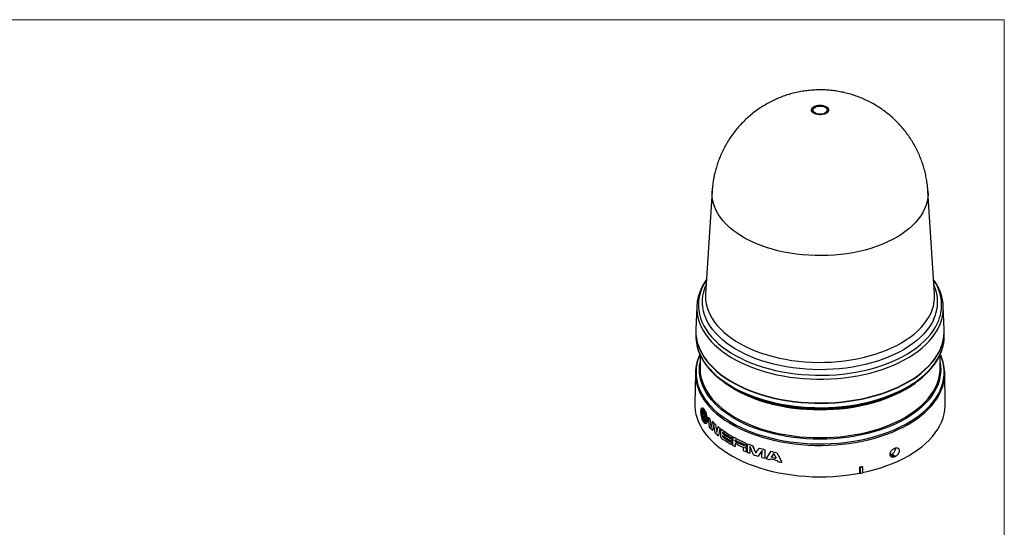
# Model space of a CAD drawing. Header units: millimetres. Extents: x 0 to 864, y 0 to 559.
# Tile 3 of 3: x 392 to 864, y 316 to 559. Entities that reach past the tile are written whole.
import ezdxf

# ---------------------------------------------------------------- set-up
doc = ezdxf.new("R2010")
doc.units = ezdxf.units.MM
doc.header["$LTSCALE"] = 2
doc.linetypes.add('SLD-Solid', pattern=[0])
doc.layers.add('SLD-DEFPOINTS', color=7, linetype='Continuous')

# ---------------------------------------------------------------- blocks, each defined once
blk = doc.blocks.new('Block2')
at = {"color": 7, "linetype": 'SLD-Solid', "lineweight": 18}
for p, q in [((0, 558.8), (863.6, 558.8)), ((863.6, 558.8), (863.6, 0))]:
    blk.add_line(p, q, dxfattribs=at)

msp = doc.modelspace()

# ---------------------------------------------------------------- linework, layer by layer
at = {"color": 7, "linetype": 'SLD-Solid', "lineweight": 18}
for p in [(0, 558.8), (863.6, 0)]:
    msp.add_line(p, (863.6, 558.8), dxfattribs=at)
for p, q in [((723.65, 476.7), (720.49, 427.47)), ((830.19, 427.47), (827.03, 476.7)), ((830.19, 427.47), (830.19, 427.52)), ((716.33, 421.46), (715.86, 410.37)), ((716.33, 421.46), (716.33, 421.3)), ((834.35, 421.46), (834.34, 421.71)), ((834.82, 410.37), (834.35, 421.46)), ((715.84, 409.36), (715.84, 407.25)), ((834.84, 407.25), (834.84, 409.36)), ((717.84, 398.31), (717.84, 391.74)), ((832.84, 391.74), (832.84, 398.3)), ((715.64, 389.66), (715.34, 374.81)), ((835.34, 374.81), (835.04, 389.66)), ((733.47, 382.51), (734.47, 381.93)), ((816.21, 381.93), (817.21, 382.51)), ((719.08, 369.64), (719.05, 367.91)), ((719.09, 369.65), (719.08, 369.64)), ((719.12, 371.98), (719.09, 370.25)), ((719.39, 368.66), (719.35, 366.43)), ((719.39, 368.65), (719.36, 366.44)), ((719.45, 372.49), (719.41, 370.26)), ((719.41, 370.26), (719.42, 370.27)), ((719.45, 372.49), (719.42, 370.27)), ((719.45, 372.49), (719.45, 372.49)), ((719.49, 366.19), (719.52, 368.5)), ((719.53, 369.34), (719.53, 369.18)), ((719.54, 370.02), (719.58, 372.33)), ((719.59, 372.33), (719.58, 372.33)), ((719.85, 368.02), (719.82, 365.71)), ((719.86, 368.01), (719.82, 365.71)), ((719.86, 368.7), (719.86, 368.85)), ((719.87, 368.71), (719.86, 368.7)), ((719.91, 371.85), (719.87, 369.53)), ((719.87, 369.53), (719.88, 369.54)), ((719.87, 368.86), (719.87, 368.71)), ((719.92, 371.85), (719.88, 369.54)), ((719.92, 371.85), (719.91, 371.85)), ((720.01, 369.39), (720.05, 371.61)), ((720.06, 371.61), (720.05, 371.61)), ((720.35, 368.42), (720.38, 370.15)), ((720.36, 368.42), (720.35, 368.42)), ((720.38, 370.15), (720.36, 368.42)), ((721.77, 368.39), (721.76, 368.38)), ((719.36, 366.44), (719.35, 366.43)), ((719.82, 365.71), (719.82, 365.71)), ((719.96, 365.56), (719.99, 367.78)), ((720.32, 366.08), (720.34, 367.81)), ((720.35, 367.81), (720.32, 366.08)), ((720.32, 366.08), (720.53, 366.16)), ((720.32, 366.08), (720.32, 366.08)), ((720.34, 367.81), (720.35, 367.81)), ((722.59, 367.46), (722.58, 367.46)), ((723.75, 366.27), (723.74, 366.26)), ((725.3, 364.83), (725.29, 364.82)), ((726.4, 363.89), (726.39, 363.89)), ((723.84, 362), (723.84, 362)), ((726.72, 359.47), (726.71, 359.46)), ((727.41, 363.07), (727.42, 363.08)), ((727.75, 358.66), (727.8, 362.78)), ((727.81, 362.78), (727.8, 362.78)), ((728.66, 359.58), (728.65, 358.98)), ((728.66, 358.98), (728.65, 358.98)), ((728.66, 359.57), (728.66, 358.98)), ((728.68, 361.15), (728.67, 360.55)), ((728.68, 360.55), (728.67, 360.55)), ((728.69, 361.15), (728.68, 360.55)), ((733.04, 359.32), (733.02, 358.35)), ((733.04, 359.33), (733.03, 358.36)), ((733.04, 359.33), (733.04, 359.32)), ((733.59, 354.86), (733.65, 358.98)), ((733.66, 358.98), (733.65, 358.98)), ((732.99, 356.18), (732.98, 355.21)), ((732.99, 355.21), (732.98, 355.21)), ((733, 356.18), (732.99, 355.21)), ((732.99, 356.18), (733, 356.18)), ((733.02, 357.75), (733, 356.78)), ((733.01, 356.78), (733, 356.78)), ((733.02, 357.75), (733.01, 356.78)), ((733.03, 358.36), (733.02, 358.35)), ((733.02, 357.75), (733.02, 357.75)), ((734.66, 355.87), (734.63, 354.3)), ((734.65, 355.87), (734.63, 354.29)), ((734.63, 354.3), (734.63, 354.29)), ((734.66, 356.84), (734.67, 357.44)), ((734.66, 356.84), (734.67, 356.84)), ((734.68, 357.43), (734.67, 356.84)), ((738.73, 352.29), (738.75, 353.74)), ((738.93, 354.76), (738.92, 354.76)), ((739.25, 356.21), (739.25, 356.2)), ((739.4, 353.89), (739.39, 353.88)), ((739.61, 353.96), (739.62, 353.97)), ((739.79, 354.14), (739.62, 353.97)), ((739.75, 355.7), (739.74, 355.7)), ((739.78, 354.13), (739.79, 354.14)), ((740.53, 351.52), (740.59, 355.63)), ((740.59, 355.64), (740.59, 355.63)), ((741.77, 354.45), (741.72, 351.04)), ((741.77, 354.43), (741.73, 351.04)), ((743, 354.7), (742.99, 354.69)), ((739.74, 353.6), (739.73, 353.6)), ((739.9, 353.26), (739.88, 351.79)), ((739.89, 351.79), (739.88, 351.79)), ((739.91, 353.26), (739.89, 351.79)), ((739.91, 353.26), (739.9, 353.26)), ((741.73, 351.04), (741.72, 351.04)), ((745.71, 349.61), (745.7, 349.61)), ((746.29, 353.56), (746.28, 353.56)), ((747.53, 349.03), (747.58, 352.44)), ((748.93, 352.75), (748.87, 348.64)), ((748.94, 352.76), (748.88, 348.64)), ((748.94, 352.76), (748.93, 352.75)), ((751.78, 352.01), (751.77, 352)), ((752.03, 349.16), (752.04, 349.17)), ((754.67, 351.34), (754.66, 351.34)), ((809.26, 350.42), (810.93, 349.29)), ((811.33, 349.47), (809.67, 350.6)), ((748.88, 348.64), (748.87, 348.64)), ((751.29, 347.99), (751.29, 347.99)), ((757.08, 346.73), (757.08, 346.72)), ((794.43, 341.58), (794.38, 344.48)), ((794.38, 344.48), (794.65, 344.32)), ((794.65, 341.47), (794.65, 344.32)), ((795.49, 344.71), (795.7, 344.54)), ((795.7, 344.54), (795.7, 341.68)), ((794.65, 341.47), (794.43, 341.58))]:
    msp.add_line(p, q)
at = {"flags": 128}
for points in [[(771.39, 516.15), (771.71, 516.63), (772.2, 517.06), (772.83, 517.41), (773.59, 517.68), (774.42, 517.85), (775.3, 517.91), (776.18, 517.86), (777.03, 517.7), (777.79, 517.44), (778.44, 517.09), (778.94, 516.67), (779.27, 516.2), (779.43, 515.69), (779.39, 515.18), (779.16, 514.69), (778.75, 514.23), (778.18, 513.84), (777.48, 513.53), (776.68, 513.31), (775.82, 513.2), (774.93, 513.19), (774.07, 513.3), (773.26, 513.51), (772.55, 513.81), (771.97, 514.2), (771.55, 514.65), (771.31, 515.14), (771.25, 515.65), (771.39, 516.15)], [(772.06, 515.99), (772.35, 516.42), (772.81, 516.79), (773.39, 517.09), (774.09, 517.31), (774.85, 517.42), (775.64, 517.44), (776.41, 517.35), (777.12, 517.15), (777.74, 516.87), (778.23, 516.51), (778.56, 516.1), (778.72, 515.66), (778.7, 515.2), (778.49, 514.76), (778.12, 514.36), (777.6, 514.02), (776.95, 513.76), (776.22, 513.59), (775.44, 513.53), (774.65, 513.57), (773.91, 513.71), (773.24, 513.95), (772.68, 514.27), (772.27, 514.66), (772.02, 515.09), (771.95, 515.54), (772.06, 515.99)], [(827.03, 476.71), (827.06, 475.15), (826.92, 473.39), (826.6, 471.63), (826.11, 469.88), (825.43, 468.15), (824.58, 466.45), (823.55, 464.79), (822.36, 463.16), (821, 461.57), (819.48, 460.03), (817.81, 458.55), (815.98, 457.13), (814.02, 455.77), (811.91, 454.48), (809.68, 453.27), (807.33, 452.13), (804.87, 451.08), (802.3, 450.11), (799.64, 449.24), (796.89, 448.45), (794.07, 447.76), (791.18, 447.17), (788.23, 446.68), (785.24, 446.29), (782.22, 446), (779.17, 445.82), (776.11, 445.74), (773.04, 445.77), (769.99, 445.9), (766.95, 446.13), (763.94, 446.47), (760.97, 446.91), (758.05, 447.46), (755.19, 448.1), (752.41, 448.83), (749.7, 449.66), (747.08, 450.59), (744.57, 451.6), (742.16, 452.69), (739.87, 453.87), (737.7, 455.12), (735.66, 456.44), (733.77, 457.83), (732.02, 459.28), (730.42, 460.8), (728.98, 462.36), (727.7, 463.97), (726.59, 465.62), (725.65, 467.3), (724.89, 469.01), (724.3, 470.75), (723.9, 472.51), (723.67, 474.27), (723.62, 476.04), (723.65, 476.7)], [(720.91, 434.06), (720, 432.57), (719.06, 430.76), (718.31, 428.93), (717.73, 427.07), (717.33, 425.2), (717.12, 423.31), (717.09, 421.43), (717.24, 419.54), (717.58, 417.67), (718.09, 415.8), (718.79, 413.96), (719.67, 412.14), (720.72, 410.36), (721.94, 408.61), (723.33, 406.9), (724.88, 405.24), (726.6, 403.63), (728.46, 402.08), (730.48, 400.6), (732.63, 399.18), (734.92, 397.83), (737.34, 396.56), (739.87, 395.37), (742.52, 394.27), (745.27, 393.25), (748.12, 392.32), (751.05, 391.49), (754.06, 390.75), (757.13, 390.11), (760.26, 389.57), (763.44, 389.13), (766.66, 388.8), (769.9, 388.57), (773.16, 388.45), (776.43, 388.43), (779.69, 388.52), (782.95, 388.71), (786.17, 389.01), (789.37, 389.41), (792.51, 389.92), (795.61, 390.52), (798.64, 391.23), (801.6, 392.03), (804.47, 392.93), (807.25, 393.92), (809.94, 394.99), (812.51, 396.16), (814.97, 397.4), (817.3, 398.72), (819.5, 400.12), (821.56, 401.58), (823.48, 403.11), (825.24, 404.7), (826.85, 406.34), (828.3, 408.03), (829.58, 409.77), (830.68, 411.54), (831.62, 413.35), (831.62, 413.35)], [(829.77, 415.2), (828.84, 413.42), (827.75, 411.68), (826.48, 409.97), (825.05, 408.31), (823.45, 406.69), (821.7, 405.13), (819.8, 403.64), (817.75, 402.2), (815.56, 400.84), (813.24, 399.55), (810.8, 398.34), (808.24, 397.22), (805.58, 396.18), (802.81, 395.22), (799.96, 394.36), (797.03, 393.6), (794.02, 392.93), (790.96, 392.37), (787.84, 391.91), (784.68, 391.55), (781.5, 391.29), (778.29, 391.14), (775.07, 391.1), (771.86, 391.16), (768.65, 391.32), (765.47, 391.6), (762.32, 391.98), (759.21, 392.46), (756.15, 393.04), (753.16, 393.72), (750.24, 394.5), (747.4, 395.38), (744.65, 396.34), (742.01, 397.4), (739.47, 398.54), (737.04, 399.76), (734.75, 401.06), (732.58, 402.44), (730.56, 403.88), (728.68, 405.39), (726.95, 406.96), (725.38, 408.58), (723.98, 410.25), (722.74, 411.97), (721.67, 413.72), (720.78, 415.5), (720.07, 417.31), (719.53, 419.15), (719.18, 420.99), (719.01, 422.85), (719.03, 424.71), (719.23, 426.56), (719.61, 428.4), (720.17, 430.23), (720.76, 431.7)], [(720.49, 427.47), (720.45, 426.37), (720.54, 424.55), (720.8, 422.73), (721.25, 420.92), (721.88, 419.13), (722.68, 417.36), (723.66, 415.63), (724.81, 413.92), (726.13, 412.26), (727.61, 410.65), (729.25, 409.09), (731.04, 407.58), (732.99, 406.14), (735.07, 404.77), (737.28, 403.46), (739.62, 402.24), (742.08, 401.09), (744.66, 400.02), (747.33, 399.05), (750.09, 398.16), (752.94, 397.37), (755.87, 396.67), (758.86, 396.07), (761.9, 395.57), (764.99, 395.18), (768.11, 394.89), (771.26, 394.7), (774.42, 394.61), (777.58, 394.64), (780.74, 394.76), (783.87, 394.99), (786.98, 395.33), (790.06, 395.77), (793.08, 396.31), (796.04, 396.95), (798.93, 397.69), (801.75, 398.52), (804.48, 399.44), (807.11, 400.46), (809.64, 401.56), (812.05, 402.74), (814.34, 404), (816.5, 405.33), (818.52, 406.74), (820.4, 408.2), (822.13, 409.73), (823.71, 411.32), (825.12, 412.95), (826.37, 414.63), (827.45, 416.34), (828.36, 418.09)], [(716.33, 421.3), (716.32, 421.02), (716.37, 419.12), (716.61, 417.23), (717.03, 415.35), (717.62, 413.49), (718.4, 411.65), (719.35, 409.84), (720.47, 408.06), (721.77, 406.32), (723.23, 404.62), (724.85, 402.97), (726.63, 401.38), (728.55, 399.85), (730.63, 398.38), (732.84, 396.98), (735.18, 395.65), (737.64, 394.4), (740.23, 393.23), (742.92, 392.15), (745.71, 391.15), (748.59, 390.25), (751.56, 389.44), (754.6, 388.72), (757.7, 388.11), (760.86, 387.59), (764.06, 387.18), (767.3, 386.87), (770.56, 386.66), (773.84, 386.56), (777.12, 386.56), (780.39, 386.67), (783.65, 386.89), (786.89, 387.21), (790.09, 387.63), (793.24, 388.15), (796.34, 388.78), (799.37, 389.5), (802.33, 390.32), (805.21, 391.23), (807.99, 392.24), (810.67, 393.33), (813.25, 394.5), (815.7, 395.76), (818.03, 397.09), (820.23, 398.5), (822.29, 399.97), (824.21, 401.51), (825.97, 403.11), (827.58, 404.76), (829.03, 406.46), (830.31, 408.21), (831.42, 409.99), (832.35, 411.8)], [(715.86, 410.37), (715.85, 410), (715.89, 408.11), (716.12, 406.22), (716.52, 404.34), (717.11, 402.48), (717.87, 400.63), (718.8, 398.82), (719.91, 397.04), (721.19, 395.3), (722.63, 393.59), (724.23, 391.94), (725.98, 390.34), (727.89, 388.8), (729.94, 387.33), (732.12, 385.92), (734.44, 384.58), (736.89, 383.31), (739.45, 382.13), (742.11, 381.03), (744.88, 380.02), (747.75, 379.09), (750.69, 378.26), (753.71, 377.53), (756.8, 376.89), (759.94, 376.35), (763.13, 375.91), (766.36, 375.57), (769.61, 375.34), (772.88, 375.21), (776.16, 375.18), (779.44, 375.26), (782.7, 375.44), (785.94, 375.73), (789.15, 376.11), (792.32, 376.6), (795.43, 377.19), (798.49, 377.88), (801.47, 378.67), (804.38, 379.54), (807.19, 380.51), (809.91, 381.57), (812.53, 382.71), (815.03, 383.94), (817.41, 385.24), (819.67, 386.61), (821.79, 388.06), (823.76, 389.57), (825.6, 391.14), (827.27, 392.76), (828.79, 394.44), (830.15, 396.16), (831.35, 397.93), (832.37, 399.72), (833.22, 401.55), (833.89, 403.4), (834.38, 405.28), (834.7, 407.16), (834.84, 409.05), (834.82, 410.37)], [(715.84, 409.44), (715.89, 407.94), (716.12, 406.05), (716.52, 404.18), (717.11, 402.31), (717.87, 400.47), (718.8, 398.66), (719.91, 396.88), (721.19, 395.13), (722.63, 393.43), (724.23, 391.78), (725.98, 390.18), (727.89, 388.64), (729.94, 387.16), (732.12, 385.75), (734.44, 384.41), (736.89, 383.15), (739.45, 381.97), (742.11, 380.87), (744.88, 379.85), (747.75, 378.93), (750.69, 378.1), (753.71, 377.36), (756.8, 376.72), (759.94, 376.18), (763.13, 375.74), (766.36, 375.41), (769.61, 375.17), (772.88, 375.04), (776.16, 375.02), (779.44, 375.09), (782.7, 375.28), (785.94, 375.56), (789.15, 375.95), (792.32, 376.44), (795.43, 377.03), (798.49, 377.72), (801.47, 378.5), (804.38, 379.38), (807.19, 380.35), (809.91, 381.41), (812.53, 382.55), (815.03, 383.77), (817.41, 385.07)], [(817.41, 385.07), (819.67, 386.45), (821.79, 387.89), (823.76, 389.4), (825.6, 390.97), (827.27, 392.6), (828.79, 394.28), (830.15, 396), (831.35, 397.76), (832.37, 399.56), (833.22, 401.39), (833.89, 403.24), (834.38, 405.11), (834.7, 407), (834.84, 408.89), (834.84, 409.44)], [(716.34, 402.8), (716.52, 402.06), (717.11, 400.2), (717.87, 398.36), (718.8, 396.55), (719.91, 394.76), (721.19, 393.02), (722.63, 391.32), (724.23, 389.67), (725.98, 388.07), (727.89, 386.53), (729.94, 385.05), (732.12, 383.64), (734.44, 382.3), (736.89, 381.04), (739.45, 379.86), (742.11, 378.76), (744.88, 377.74), (747.75, 376.82), (750.69, 375.99), (753.71, 375.25), (756.8, 374.61), (759.94, 374.07), (763.13, 373.63), (766.36, 373.3), (769.61, 373.06), (772.88, 372.93), (776.16, 372.9), (779.44, 372.98), (782.7, 373.17), (785.94, 373.45), (789.15, 373.84), (792.32, 374.33), (795.43, 374.92), (798.49, 375.61), (801.47, 376.39), (804.38, 377.27), (807.19, 378.24), (809.91, 379.3), (812.53, 380.44), (815.03, 381.66), (817.41, 382.96)], [(817.41, 382.96), (819.67, 384.34), (821.79, 385.78), (823.76, 387.29), (825.6, 388.86), (827.27, 390.49), (828.79, 392.16), (830.15, 393.89), (831.35, 395.65), (832.37, 397.45), (833.22, 399.28), (833.89, 401.13), (834.34, 402.8)], [(717.78, 398.34), (717.48, 397.63), (716.82, 395.76), (716.34, 393.88), (716.04, 391.98), (715.93, 390.07), (716, 388.17), (716.25, 386.27), (716.68, 384.38), (717.3, 382.5), (718.1, 380.65), (719.07, 378.83), (720.22, 377.04), (721.53, 375.29), (723.02, 373.59), (724.66, 371.93), (726.46, 370.34), (728.41, 368.8), (730.51, 367.32), (732.75, 365.92), (735.12, 364.59), (737.61, 363.34), (740.22, 362.17), (742.94, 361.09), (745.75, 360.09), (748.66, 359.19), (751.65, 358.38), (754.72, 357.67), (757.85, 357.06), (761.03, 356.55), (764.26, 356.14), (767.52, 355.83), (770.8, 355.64), (774.1, 355.54), (777.41, 355.56), (780.7, 355.68), (783.98, 355.9), (787.24, 356.23), (790.45, 356.66), (793.62, 357.2), (796.74, 357.84), (799.78, 358.57), (802.75, 359.41), (805.64, 360.33), (808.44, 361.35), (811.13, 362.46), (813.71, 363.65), (816.17, 364.92), (818.5, 366.27), (820.71, 367.69), (822.77, 369.18), (824.68, 370.73), (826.45, 372.34), (828.05, 374.01), (829.49, 375.72), (830.77, 377.48), (831.87, 379.28), (832.8, 381.11), (833.55, 382.97), (834.12, 384.85), (834.51, 386.74), (834.72, 388.64), (834.74, 390.55), (834.58, 392.45), (834.24, 394.35), (833.71, 396.23), (833.01, 398.1), (832.9, 398.34)], [(832.84, 394.51), (833.04, 393.03), (833.13, 391.16), (833.04, 389.29), (832.77, 387.42), (832.32, 385.57), (831.68, 383.73), (830.87, 381.92), (829.89, 380.14), (828.73, 378.39), (827.41, 376.68), (825.92, 375.02), (824.28, 373.41), (822.47, 371.85), (820.53, 370.36), (818.43, 368.93), (816.21, 367.57), (813.85, 366.28), (811.37, 365.07), (808.78, 363.95), (806.09, 362.91), (803.3, 361.96), (800.42, 361.1), (797.46, 360.33), (794.43, 359.67), (791.34, 359.1), (788.2, 358.63), (785.02, 358.27), (781.81, 358.01), (778.58, 357.85), (775.34, 357.8), (772.1, 357.85), (768.87, 358.01), (765.66, 358.27), (762.48, 358.63), (759.34, 359.1), (756.25, 359.67), (753.22, 360.33), (750.27, 361.1), (747.39, 361.96), (744.59, 362.91), (741.9, 363.95), (739.31, 365.07), (736.83, 366.28), (734.47, 367.57), (732.25, 368.93), (730.16, 370.36), (728.21, 371.85), (726.41, 373.41), (724.76, 375.02), (723.27, 376.68), (721.95, 378.39), (720.79, 380.14), (719.81, 381.92), (719, 383.73), (718.36, 385.57), (717.91, 387.42), (717.64, 389.29), (717.55, 391.16), (717.64, 393.03), (717.84, 394.51)], [(718.29, 387.58), (718.65, 386.18), (719.28, 384.35), (720.09, 382.55), (721.07, 380.77), (722.22, 379.03), (723.54, 377.33), (725.02, 375.68), (726.65, 374.08), (728.45, 372.53), (730.39, 371.04), (732.47, 369.62), (734.68, 368.26), (737.03, 366.98), (739.49, 365.78), (742.07, 364.66), (744.75, 363.63), (747.53, 362.68), (750.39, 361.83), (753.34, 361.07), (756.35, 360.4), (759.42, 359.84), (762.55, 359.37), (765.71, 359.01), (768.9, 358.75), (772.12, 358.59), (775.34, 358.54), (778.56, 358.59), (781.78, 358.75), (784.97, 359.01), (788.14, 359.37), (791.26, 359.84), (794.33, 360.4), (797.35, 361.07), (800.29, 361.83), (803.15, 362.68), (805.93, 363.63), (808.61, 364.66), (811.19, 365.78), (813.66, 366.98), (816, 368.26)], [(724.19, 389.46), (724.84, 388.83), (726.63, 387.24), (728.58, 385.71), (730.67, 384.24), (732.9, 382.84), (735.26, 381.52), (737.74, 380.27), (740.34, 379.1), (743.05, 378.02), (745.86, 377.03), (748.76, 376.13), (751.74, 375.33), (754.79, 374.62), (757.91, 374.01), (761.08, 373.5), (764.29, 373.09), (767.54, 372.79), (770.82, 372.59), (774.11, 372.5), (777.4, 372.51), (780.68, 372.63), (783.95, 372.86), (787.19, 373.19), (790.4, 373.62), (793.56, 374.15), (796.66, 374.79), (799.7, 375.52), (802.66, 376.35), (805.54, 377.27), (808.32, 378.29), (811, 379.39), (813.57, 380.57), (816.03, 381.84), (818.35, 383.19), (820.55, 384.6), (822.6, 386.09), (824.51, 387.63), (826.27, 389.24), (827.22, 390.21)], [(816, 368.26), (818.22, 369.62), (820.3, 371.04), (822.24, 372.53), (824.03, 374.08), (825.67, 375.68), (827.15, 377.33), (828.46, 379.03), (829.61, 380.77), (830.59, 382.55), (831.4, 384.35), (832.03, 386.18), (832.39, 387.58)], [(716.04, 385.25), (716.32, 384.07), (716.9, 382.2), (717.67, 380.35), (718.61, 378.53), (719.72, 376.74), (721, 374.99), (722.44, 373.29), (724.05, 371.63), (725.81, 370.02), (727.72, 368.48), (729.78, 366.99), (731.97, 365.58), (734.3, 364.24), (736.75, 362.97), (739.32, 361.78), (742, 360.68), (744.78, 359.66), (747.65, 358.73), (750.61, 357.9), (753.64, 357.16), (756.73, 356.52), (759.89, 355.98), (763.09, 355.54), (766.33, 355.2), (769.59, 354.96), (772.87, 354.83), (776.16, 354.81), (779.45, 354.88), (782.73, 355.07), (785.98, 355.35), (789.2, 355.74), (792.38, 356.24), (795.5, 356.83), (798.57, 357.52), (801.56, 358.31), (804.48, 359.19), (807.31, 360.16), (810.03, 361.22), (812.66, 362.37), (815.17, 363.59), (817.56, 364.9), (819.82, 366.28), (821.95, 367.73), (823.93, 369.24), (825.77, 370.82), (827.45, 372.45), (828.98, 374.13), (830.34, 375.86), (831.54, 377.63), (832.57, 379.44), (833.42, 381.27), (834.09, 383.13), (834.59, 385.01), (834.67, 385.42)], [(816, 381.47), (813.66, 380.19), (811.19, 378.99), (808.61, 377.87), (805.93, 376.83), (803.15, 375.89), (800.29, 375.03), (797.35, 374.27), (794.33, 373.61), (791.26, 373.04), (788.14, 372.58), (784.97, 372.22), (781.78, 371.96), (778.56, 371.8), (775.34, 371.75), (772.12, 371.8), (768.9, 371.96), (765.71, 372.22), (762.55, 372.58), (759.42, 373.04), (756.35, 373.61), (753.34, 374.27), (750.39, 375.03), (747.53, 375.89), (744.75, 376.83), (742.07, 377.87), (739.49, 378.99), (737.03, 380.19), (734.68, 381.47), (732.47, 382.82), (730.39, 384.24), (728.45, 385.73), (727.37, 386.64)], [(734.47, 381.93), (734.47, 381.93), (736.83, 380.64), (739.31, 379.43), (741.9, 378.31), (744.59, 377.27), (747.39, 376.32), (750.27, 375.46), (753.22, 374.69), (756.25, 374.03), (759.34, 373.46), (762.48, 372.99), (765.66, 372.63), (768.87, 372.36), (772.1, 372.21), (775.19, 372.15)], [(715.34, 374.81), (715.36, 373.5), (715.54, 371.6), (715.9, 369.71), (716.43, 367.83), (717.15, 365.97), (718.04, 364.14), (719.1, 362.34), (720.34, 360.57), (721.74, 358.85), (723.3, 357.18), (725.02, 355.55), (726.89, 353.98), (728.9, 352.48), (731.06, 351.04), (733.35, 349.67), (735.77, 348.38), (738.3, 347.16), (740.95, 346.03), (743.71, 344.98), (746.55, 344.02), (749.49, 343.16), (752.5, 342.38), (755.58, 341.71), (758.72, 341.13), (761.91, 340.65), (765.14, 340.28), (768.41, 340.01), (771.69, 339.84), (774.99, 339.78), (778.28, 339.82), (781.57, 339.96), (784.84, 340.21), (788.07, 340.57), (791.28, 341.02), (794.43, 341.58)], [(795.7, 341.83), (798.6, 342.49), (801.6, 343.27), (804.53, 344.15), (807.36, 345.12), (810.1, 346.18), (812.73, 347.33), (815.25, 348.55), (817.65, 349.86), (819.93, 351.23), (822.06, 352.68), (824.06, 354.2), (825.91, 355.77), (827.61, 357.4), (829.15, 359.09), (830.52, 360.82), (831.73, 362.59), (832.77, 364.39), (833.64, 366.23), (834.33, 368.09), (834.84, 369.97), (835.18, 371.86), (835.33, 373.76), (835.34, 374.81)], [(739.4, 353.9), (739.4, 353.9), (739.4, 353.89), (739.4, 353.89), (739.4, 353.89), (739.4, 353.89), (739.4, 353.89), (739.4, 353.89)]]:
    msp.add_lwpolyline(points, dxfattribs=at)
for centre, radius, start, end in [((812.85, 422.11), 20.71, 334.9747, 35.2378), ((812.16, 423.62), 19.51, 334.4552, 24.4854), ((811.06, 426.34), 19.17, 334.5099, 3.3693), ((813.7, 420.69), 20.67, 334.535, 2.1484), ((735.98, 407.27), 20.14, 180.0458, 192.8135), ((814.69, 407.27), 20.15, 347.204, 359.9502), ((735.79, 389.27), 20.15, 165.9903, 191.5021), ((737.33, 391.76), 19.49, 180.0564, 192.3683), ((813.35, 391.76), 19.49, 347.6244, 359.9435), ((814.93, 389.27), 20.12, 348.9506, 13.9004), ((793.25, 421.4), 45.96, 299.6719, 310.8577), ((777.99, 452.62), 80.36, 272.0612, 298.4041), ((747.33, 390.39), 33.74, 220.7143, 222.8169), ((747.33, 390.38), 33.72, 220.71, 222.8137), ((775.34, 472.05), 99.9, 269.9116, 273.1759), ((748.88, 387.79), 35.94, 222.6013, 225.8407), ((750.87, 393.86), 38.7, 225.4955, 228.6244), ((750.87, 393.86), 38.68, 225.4924, 228.6225), ((754.16, 397.7), 43.76, 230.6075, 232.3129), ((754.17, 397.71), 43.76, 230.6059, 232.3113), ((752.84, 392.05), 41.77, 228.2628, 231.2814), ((758.36, 399.38), 50.95, 233.0678, 240.1231), ((758.38, 403.43), 50.87, 233.0579, 240.1234), ((758.38, 403.43), 50.86, 233.0567, 240.1235), ((758.89, 401.17), 51.91, 234.3752, 240.0822), ((758.89, 401.77), 51.9, 234.3741, 240.0821), ((758.89, 401.17), 51.9, 234.3742, 240.0821), ((758.89, 402.72), 51.89, 234.3723, 240.0822), ((758.9, 403.31), 51.87, 234.371, 240.0823), ((758.9, 402.72), 51.87, 234.3712, 240.0823), ((764.34, 413.88), 62.9, 240.7919, 246.4859), ((764.34, 413.87), 62.89, 240.7921, 246.4869), ((762.32, 406.08), 58.72, 240.711, 241.8643), ((764.55, 411.86), 63.48, 241.9029, 245.9134), ((764.66, 413.04), 63.71, 241.9089, 246.1717), ((764.66, 413.63), 63.69, 241.9091, 246.1729), ((764.66, 413.03), 63.7, 241.9091, 246.1728), ((768.3, 422.93), 72.77, 247.6181, 249.6545), ((768.31, 422.94), 72.79, 247.6171, 249.6528), ((766.64, 414.92), 68.57, 245.9801, 247.0301), ((767.9, 417.92), 71.82, 247.6, 248.6242), ((769.92, 423.33), 77.6, 250.0383, 251.8153), ((771.36, 431.78), 82.15, 252.2212, 254.1539), ((771.37, 431.78), 82.14, 252.2231, 254.1561), ((771.62, 428.67), 83.2, 253.1694, 254.1308), ((773.32, 439.14), 89.76, 256.107, 257.9997), ((773.32, 439.13), 89.75, 256.1094, 258.0025), ((773.32, 436.43), 89.83, 256.2955, 257.7788), ((773.31, 436.42), 89.81, 256.2979, 257.7816), ((783.26, 412.26), 67.08, 292.8025, 293.1806), ((772.44, 431.59), 86.23, 254.5146, 255.7995), ((773.31, 435.56), 89.84, 255.9766, 258.0954), ((774.01, 438.38), 93.21, 258.257, 259.5321), ((776.77, 435.88), 93.28, 281.0525, 281.7095), ((776.77, 433.02), 93.28, 281.0525, 281.7095)]:
    msp.add_arc(centre, radius, start, end)
for centre, major_axis, ratio, start_param, end_param in [((772.69, 421.62), (49.3, 167.09), 0.194465, 1.965256, 1.983265), ((772.73, 416.19), (49.54, 164.25), 0.196753, 1.947292, 1.965685), ((772.73, 416.19), (49.55, 164.27), 0.196753, 1.947252, 1.965641), ((778.19, 327.73), (-39.8, 229.94), 0.200096, 1.37424, 1.391239), ((778.19, 327.73), (-39.79, 229.91), 0.200096, 1.374206, 1.391207), ((772.35, 407.3), (48.54, 191.23), 0.178269, 1.84483, 1.860559), ((772.17, 401.16), (48.21, 203.78), 0.170549, 1.798998, 1.817055), ((772.17, 401.17), (48.2, 203.74), 0.170549, 1.799022, 1.817082), ((776.68, 400.37), (-38.47, 121.46), 0.373281, 1.8359, 1.867019), ((773.87, 342.52), (57.45, 82.95), 0.233847, 1.618308, 1.660344), ((776.77, 422.85), (-38.11, 127.93), 0.352299, 2.055722, 2.099512), ((776.77, 422.85), (-38.1, 127.91), 0.352299, 2.0558, 2.099599), ((773.79, 336.89), (57.01, 88.35), 0.237166, 1.593504, 1.598097), ((773.79, 336.89), (57.02, 88.36), 0.237166, 1.593569, 1.598161), ((776.84, 421.37), (-38.09, 133.26), 0.338533, 2.057439, 2.062157)]:
    msp.add_ellipse(centre, major_axis=major_axis, ratio=ratio, start_param=start_param, end_param=end_param)
for points, knots in [([(827.02, 476.71), (826.96, 477.49), (826.84, 479.17), (826.48, 481.74), (825.97, 484.44), (825.3, 487.16), (824.47, 489.86), (823.49, 492.54), (822.36, 495.17), (821.08, 497.74), (819.66, 500.25), (818.09, 502.67), (816.39, 505.01), (814.56, 507.25), (812.61, 509.39), (810.54, 511.42), (808.36, 513.33), (806.07, 515.11), (803.69, 516.77), (801.21, 518.28), (798.66, 519.66), (796.03, 520.9), (793.33, 521.98), (790.58, 522.91), (787.78, 523.69), (784.94, 524.31), (782.07, 524.77), (779.18, 525.06), (776.28, 525.2), (773.37, 525.17), (770.47, 524.97), (767.58, 524.62), (764.72, 524.1), (761.89, 523.43), (759.1, 522.59), (756.36, 521.6), (753.68, 520.46), (751.07, 519.17), (748.53, 517.73), (746.08, 516.15), (743.72, 514.44), (741.45, 512.59), (739.3, 510.61), (737.25, 508.52), (735.32, 506.3), (733.51, 503.97), (731.82, 501.52), (730.27, 498.96), (728.9, 496.38), (727.72, 493.81), (726.71, 491.29), (725.87, 488.81), (725.25, 486.62), (724.78, 484.67), (724.43, 482.98), (724.24, 481.83), (724.16, 481.3)], [0, 0, 0, 0, 0.015557, 0.033302, 0.051491, 0.069976, 0.088658, 0.107475, 0.126384, 0.145359, 0.164381, 0.183437, 0.20252, 0.221622, 0.24074, 0.25987, 0.27901, 0.298158, 0.317312, 0.336472, 0.355637, 0.374806, 0.393978, 0.413154, 0.432333, 0.451515, 0.470699, 0.489886, 0.509076, 0.528269, 0.547464, 0.566663, 0.585866, 0.605073, 0.624284, 0.643501, 0.662724, 0.681955, 0.701196, 0.720449, 0.739717, 0.759006, 0.778321, 0.797671, 0.817071, 0.836543, 0.85612, 0.875861, 0.895872, 0.913955, 0.931934, 0.949583, 0.965814, 0.976917, 0.98946, 1, 1, 1, 1]), ([(724.16, 481.3), (724.02, 480.31), (723.83, 478.9), (723.69, 477.36), (723.67, 476.83), (723.66, 476.71)], [0, 0, 0, 0, 0.651386, 0.920867, 1, 1, 1, 1]), ([(720.93, 434.29), (720.89, 434.23), (720.45, 433.64), (719.73, 432.48), (718.8, 430.8), (718.02, 429.09), (717.38, 427.34), (716.87, 425.56), (716.53, 423.75), (716.36, 422.32), (716.35, 421.49), (716.34, 421.28)], [0, 0, 0, 0, 0.014391, 0.147444, 0.280674, 0.414136, 0.547926, 0.682189, 0.817123, 0.95298, 1, 1, 1, 1]), ([(834.32, 421.73), (834.3, 422.12), (834.24, 423.15), (833.97, 424.8), (833.51, 426.7), (832.86, 428.6), (832.07, 430.43), (831.13, 432.18), (830.36, 433.44), (829.86, 434.12), (829.75, 434.27)], [0, 0, 0, 0, 0.089817, 0.235189, 0.382684, 0.532547, 0.684939, 0.823089, 0.961871, 1, 1, 1, 1]), ([(716.38, 402.66), (716.45, 402.33), (716.65, 401.38), (717.18, 399.81), (717.93, 398.01), (718.82, 396.29), (719.82, 394.67), (720.95, 393.07), (722.22, 391.52), (723.28, 390.34), (723.95, 389.69), (724.11, 389.54)], [0, 0, 0, 0, 0.069631, 0.204838, 0.342006, 0.465513, 0.589202, 0.713035, 0.836981, 0.961008, 1, 1, 1, 1]), ([(827.4, 390.38), (827.48, 390.46), (828.03, 391.02), (828.96, 392.11), (830.16, 393.65), (831.23, 395.24), (832.17, 396.87), (832.98, 398.53), (833.64, 400.22), (834.09, 401.6), (834.26, 402.42), (834.31, 402.66)], [0, 0, 0, 0, 0.020445, 0.151063, 0.282029, 0.413401, 0.545256, 0.677693, 0.810834, 0.94483, 1, 1, 1, 1]), ([(717.76, 398.49), (717.69, 398.36), (717.35, 397.67), (716.88, 396.39), (716.45, 395.12), (716.29, 394.42), (716.27, 394.3)], [0, 0, 0, 0, 0.0990643, 0.504746, 0.9130021, 1, 1, 1, 1]), ([(834.42, 394.25), (834.39, 394.41), (834.22, 395.2), (833.73, 396.61), (833.26, 397.86), (832.94, 398.48), (832.93, 398.49)], [0, 0, 0, 0, 0.11182, 0.550398, 0.995321, 1, 1, 1, 1]), ([(719.35, 366.43), (719.2, 366.74), (719.05, 367.09), (718.86, 367.67), (718.8, 367.87), (718.68, 368.29), (718.63, 368.5), (718.54, 368.93), (718.49, 369.15), (718.42, 369.59), (718.39, 369.81), (718.34, 370.25), (718.32, 370.46), (718.3, 370.87), (718.3, 371.07), (718.3, 371.44), (718.31, 371.61), (718.34, 371.93), (718.37, 372.07), (718.43, 372.32), (718.46, 372.43), (718.54, 372.6), (718.59, 372.67), (718.69, 372.77), (718.75, 372.81), (718.87, 372.83), (718.93, 372.83), (719.07, 372.79), (719.14, 372.75), (719.29, 372.64), (719.37, 372.57), (719.45, 372.49)], [0, 0, 0, 0, 0.125, 0.125, 0.1875, 0.1875, 0.25, 0.25, 0.3125, 0.3125, 0.375, 0.375, 0.4375, 0.4375, 0.5, 0.5, 0.5625, 0.5625, 0.625, 0.625, 0.6875, 0.6875, 0.75, 0.75, 0.8125, 0.8125, 0.875, 0.875, 0.9375, 0.9375, 1, 1, 1, 1]), ([(718.74, 372.75), (718.8, 372.78), (718.97, 372.9), (719.23, 372.72), (719.42, 372.53), (719.45, 372.49)], [0, 0, 0, 0, 0.3010568, 0.8747796, 1, 1, 1, 1]), ([(719.05, 367.91), (718.98, 368.14), (718.91, 368.37), (718.8, 368.85), (718.75, 369.1), (718.68, 369.47), (718.67, 369.6), (718.64, 369.84), (718.62, 369.96), (718.59, 370.32), (718.58, 370.55), (718.59, 370.97), (718.6, 371.16), (718.64, 371.4), (718.66, 371.47), (718.69, 371.61), (718.72, 371.67), (718.78, 371.82), (718.84, 371.9), (718.97, 371.99), (719.04, 372), (719.12, 371.98)], [0, 0, 0, 0, 0.125, 0.125, 0.25, 0.25, 0.3125, 0.3125, 0.375, 0.375, 0.5, 0.5, 0.625, 0.625, 0.6875, 0.6875, 0.75, 0.75, 0.875, 0.875, 1, 1, 1, 1]), ([(718.94, 371.92), (718.91, 371.91), (718.78, 371.89), (718.65, 371.5), (718.58, 370.82), (718.62, 369.97), (718.75, 369.06), (718.92, 368.37), (719.03, 368), (719.06, 367.92)], [0, 0, 0, 0, 0.0662789, 0.2590251, 0.4371484, 0.6029797, 0.7696871, 0.9483393, 1, 1, 1, 1]), ([(720.05, 371.61), (720.21, 371.31), (720.37, 370.97), (720.6, 370.4), (720.68, 370.2), (720.81, 369.8), (720.88, 369.59), (721, 369.16), (721.05, 368.95), (721.14, 368.52), (721.18, 368.31), (721.25, 367.88), (721.27, 367.68), (721.3, 367.28), (721.31, 367.09), (721.31, 366.72), (721.29, 366.55), (721.25, 366.23), (721.23, 366.09), (721.15, 365.83), (721.11, 365.72), (721.01, 365.53), (720.95, 365.45), (720.82, 365.33), (720.75, 365.29), (720.61, 365.25), (720.53, 365.25), (720.37, 365.28), (720.29, 365.31), (720.13, 365.41), (720.04, 365.47), (719.96, 365.56)], [0, 0, 0, 0, 0.125, 0.125, 0.1875, 0.1875, 0.25, 0.25, 0.3125, 0.3125, 0.375, 0.375, 0.4375, 0.4375, 0.5, 0.5, 0.5625, 0.5625, 0.625, 0.625, 0.6875, 0.6875, 0.75, 0.75, 0.8125, 0.8125, 0.875, 0.875, 0.9375, 0.9375, 1, 1, 1, 1]), ([(720.06, 371.61), (720.23, 371.27), (720.58, 370.57), (721.01, 369.25), (721.27, 367.94), (721.35, 366.8), (721.22, 365.94), (721.02, 365.45), (720.83, 365.38), (720.78, 365.36)], [0, 0, 0, 0, 0.169447, 0.339252, 0.499672, 0.650165, 0.795156, 0.939446, 1, 1, 1, 1]), ([(720.38, 370.15), (720.46, 369.93), (720.54, 369.7), (720.68, 369.22), (720.74, 368.98), (720.81, 368.61), (720.84, 368.49), (720.87, 368.25), (720.89, 368.13), (720.93, 367.78), (720.94, 367.56), (720.93, 367.14), (720.92, 366.96), (720.87, 366.71), (720.85, 366.63), (720.81, 366.5), (720.78, 366.43), (720.7, 366.27), (720.63, 366.19), (720.49, 366.09), (720.4, 366.07), (720.32, 366.08)], [0, 0, 0, 0, 0.125, 0.125, 0.25, 0.25, 0.3125, 0.3125, 0.375, 0.375, 0.5, 0.5, 0.625, 0.625, 0.6875, 0.6875, 0.75, 0.75, 0.875, 0.875, 1, 1, 1, 1]), ([(722.42, 363.46), (722.31, 364.28), (722.08, 365.92), (721.87, 367.56), (721.76, 368.38)], [0, 0, 0, 0, 0.501128, 1, 1, 1, 1]), ([(722.58, 367.46), (722.68, 366.79), (722.87, 365.44), (723.06, 364.1), (723.16, 363.43)], [0, 0, 0, 0, 0.49915, 1, 1, 1, 1]), ([(722.59, 367.46), (722.68, 366.79), (722.87, 365.45), (723.07, 364.11), (723.17, 363.43)], [0, 0, 0, 0, 0.496919, 1, 1, 1, 1]), ([(725.03, 360.88), (724.94, 361.55), (724.74, 362.87), (724.55, 364.2), (724.46, 364.87)], [0, 0, 0, 0, 0.500644, 1, 1, 1, 1]), ([(738.64, 353.91), (738.65, 353.91), (738.66, 353.9), (738.68, 353.89), (738.69, 353.88), (738.7, 353.87), (738.71, 353.85), (738.72, 353.84), (738.73, 353.83), (738.74, 353.81), (738.74, 353.8), (738.75, 353.78), (738.75, 353.77), (738.75, 353.76), (738.75, 353.75), (738.75, 353.74)], [0, 0, 0, 0, 0.0000485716, 0.0000485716, 0.0000485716, 0.0000971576, 0.0000971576, 0.0000971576, 0.00014552, 0.00014552, 0.00014552, 0.0001934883, 0.0001934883, 0.0001934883, 0.0002239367, 0.0002239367, 0.0002239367, 0.0002239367]), ([(738.93, 355.36), (739, 355.32), (739.06, 355.26), (739.15, 355.11), (739.17, 355.03), (739.17, 354.88), (739.14, 354.82), (739.05, 354.75), (738.99, 354.74), (738.92, 354.76)], [0, 0, 0, 0, 0.25, 0.25, 0.5, 0.5, 0.75, 0.75, 1, 1, 1, 1]), ([(738.93, 354.76), (738.96, 354.76), (739.02, 354.75), (739.07, 354.77), (739.09, 354.78)], [0, 0, 0, 0, 0.566961, 1, 1, 1, 1]), ([(739.25, 356.21), (739.35, 356.17), (739.45, 356.1), (739.63, 355.92), (739.7, 355.81), (739.75, 355.7)], [0, 0, 0, 0, 0.5, 0.5, 1, 1, 1, 1]), ([(739.25, 356.2), (739.35, 356.16), (739.45, 356.09), (739.62, 355.92), (739.69, 355.81), (739.74, 355.7)], [0, 0, 0, 0, 0.5, 0.5, 1, 1, 1, 1]), ([(739.39, 353.88), (739.39, 353.88), (739.39, 353.88), (739.39, 353.89), (739.39, 353.89), (739.39, 353.89), (739.39, 353.89), (739.39, 353.89), (739.39, 353.89), (739.39, 353.89), (739.39, 353.89), (739.39, 353.89), (739.39, 353.89), (739.39, 353.89), (739.39, 353.89), (739.39, 353.89), (739.39, 353.89), (739.39, 353.9), (739.39, 353.9), (739.39, 353.9), (739.39, 353.9), (739.39, 353.9), (739.39, 353.9), (739.39, 353.9), (739.39, 353.9)], [0, 0, 0, 0, 0.00000266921, 0.00000266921, 0.00000266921, 0.00000533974, 0.00000533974, 0.00000533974, 0.00000799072, 0.00000799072, 0.00000799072, 0.00001061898, 0.00001061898, 0.00001061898, 0.00001323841, 0.00001323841, 0.00001323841, 0.00001586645, 0.00001586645, 0.00001586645, 0.00001851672, 0.00001851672, 0.00001851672, 0.00001894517, 0.00001894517, 0.00001894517, 0.00001894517]), ([(739.74, 355.7), (739.8, 355.55), (739.84, 355.41), (739.9, 355.13), (739.92, 354.99), (739.93, 354.59), (739.88, 354.34), (739.78, 354.13)], [0, 0, 0, 0, 0.25, 0.25, 0.5, 0.5, 1, 1, 1, 1]), ([(739.75, 355.7), (739.8, 355.56), (739.85, 355.42), (739.91, 355.13), (739.93, 354.99), (739.94, 354.59), (739.89, 354.34), (739.79, 354.14)], [0, 0, 0, 0, 0.25, 0.25, 0.5, 0.5, 1, 1, 1, 1]), ([(743.43, 350.39), (743.24, 350.84), (742.87, 351.74), (742.32, 353.09), (741.95, 354), (741.77, 354.45)], [0, 0, 0, 0, 0.332798, 0.666128, 1, 1, 1, 1]), ([(742.99, 354.69), (743.25, 354.1), (743.76, 352.93), (744.28, 351.77), (744.54, 351.18)], [0, 0, 0, 0, 0.500617, 1, 1, 1, 1]), ([(744.54, 351.18), (744.73, 351.45), (745.11, 351.97), (745.69, 352.76), (746.09, 353.29), (746.28, 353.56)], [0, 0, 0, 0, 0.33417, 0.6675, 1, 1, 1, 1]), ([(747.58, 352.44), (747.37, 352.13), (746.95, 351.5), (746.32, 350.55), (745.91, 349.92), (745.7, 349.61)], [0, 0, 0, 0, 0.332325, 0.665655, 1, 1, 1, 1]), ([(747.59, 352.45), (747.38, 352.13), (746.96, 351.51), (746.34, 350.56), (745.92, 349.93), (745.71, 349.61)], [0, 0, 0, 0, 0.32878, 0.662113, 1, 1, 1, 1]), ([(752.03, 349.16), (752.23, 349.46), (752.61, 350.06), (753, 350.66), (753.19, 350.95)], [0, 0, 0, 0, 0.502633, 1, 1, 1, 1]), ([(753.2, 350.96), (753, 350.66), (752.62, 350.06), (752.23, 349.47), (752.04, 349.17)], [0, 0, 0, 0, 0.497367, 1, 1, 1, 1]), ([(753.19, 350.95), (753.37, 350.56), (753.74, 349.79), (754.12, 349.02), (754.3, 348.64)], [0, 0, 0, 0, 0.503174, 1, 1, 1, 1]), ([(810.93, 349.29), (810.79, 349.24), (810.66, 349.2), (810.41, 349.14), (810.28, 349.13), (810.04, 349.13), (809.92, 349.14), (809.69, 349.2), (809.59, 349.24), (809.4, 349.35), (809.31, 349.41), (809.16, 349.58), (809.09, 349.67), (808.98, 349.87), (808.94, 349.98), (808.88, 350.22), (808.87, 350.35), (808.86, 350.61), (808.87, 350.75), (808.92, 351.03), (808.96, 351.18), (809.06, 351.46), (809.12, 351.61), (809.27, 351.89), (809.35, 352.02), (809.54, 352.29), (809.64, 352.41), (809.86, 352.65), (809.98, 352.76), (810.22, 352.96), (810.35, 353.05), (810.61, 353.21), (810.74, 353.28), (810.87, 353.34)], [0, 0, 0, 0, 0.0625, 0.0625, 0.125, 0.125, 0.1875, 0.1875, 0.25, 0.25, 0.3125, 0.3125, 0.375, 0.375, 0.4375, 0.4375, 0.5, 0.5, 0.5625, 0.5625, 0.625, 0.625, 0.6875, 0.6875, 0.75, 0.75, 0.8125, 0.8125, 0.875, 0.875, 0.9375, 0.9375, 1, 1, 1, 1]), ([(808.9, 350.33), (808.96, 350.34), (809.07, 350.34), (809.2, 350.4), (809.26, 350.42)], [0, 0, 0, 0, 0.4835347, 1, 1, 1, 1]), ([(809.67, 350.6), (809.88, 350.71), (810.29, 350.93), (810.83, 351.5), (811.23, 352.16), (811.43, 352.84), (811.49, 353.31), (811.43, 353.49), (811.42, 353.5)], [0, 0, 0, 0, 0.200989, 0.401965, 0.596344, 0.792874, 0.988771, 1, 1, 1, 1]), ([(810.87, 353.34), (810.9, 353.35), (810.94, 353.36), (810.97, 353.38), (811, 353.39), (811.04, 353.41), (811.07, 353.42), (811.14, 353.45), (811.21, 353.48), (811.27, 353.51)], [0, 0, 0, 0, 0.0001264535, 0.0001264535, 0.0001264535, 0.000252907, 0.000252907, 0.000252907, 0.0005053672, 0.0005053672, 0.0005053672, 0.0005053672]), ([(811.33, 349.47), (811.3, 349.45), (811.26, 349.44), (811.23, 349.43), (811.2, 349.41), (811.16, 349.4), (811.13, 349.38), (811.06, 349.35), (810.99, 349.32), (810.93, 349.29)], [0, 0, 0, 0, 0.0001264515, 0.0001264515, 0.0001264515, 0.0002529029, 0.0002529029, 0.0002529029, 0.0005053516, 0.0005053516, 0.0005053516, 0.0005053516]), ([(811.27, 353.51), (811.4, 353.57), (811.53, 353.61), (811.78, 353.67), (811.91, 353.68), (812.14, 353.69), (812.26, 353.68), (812.47, 353.63), (812.57, 353.59), (812.75, 353.49), (812.83, 353.42), (812.98, 353.27), (813.04, 353.18), (813.14, 352.98), (813.18, 352.87), (813.23, 352.63), (813.25, 352.51), (813.25, 352.24), (813.24, 352.1), (813.2, 351.82), (813.16, 351.68), (813.07, 351.38), (813.01, 351.24), (812.87, 350.95), (812.79, 350.81), (812.62, 350.54), (812.52, 350.41), (812.31, 350.17), (812.2, 350.06), (811.96, 349.85), (811.84, 349.76), (811.59, 349.6), (811.46, 349.53), (811.33, 349.47)], [0, 0, 0, 0, 0.0625, 0.0625, 0.125, 0.125, 0.1875, 0.1875, 0.25, 0.25, 0.3125, 0.3125, 0.375, 0.375, 0.4375, 0.4375, 0.5, 0.5, 0.5625, 0.5625, 0.625, 0.625, 0.6875, 0.6875, 0.75, 0.75, 0.8125, 0.8125, 0.875, 0.875, 0.9375, 0.9375, 1, 1, 1, 1]), ([(794.38, 344.48), (794.49, 344.5), (794.59, 344.53), (794.7, 344.55), (794.81, 344.57), (794.92, 344.59), (795.03, 344.61), (795.18, 344.64), (795.34, 344.67), (795.49, 344.71)], [0, 0, 0, 0, 0.000344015, 0.000344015, 0.000344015, 0.000688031, 0.000688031, 0.000688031, 0.001178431, 0.001178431, 0.001178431, 0.001178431])]:
    msp.add_open_spline(points, degree=3, knots=knots)
for points in [[(719.53, 369.18), (719.37, 369.39), (719.22, 369.54), (719.08, 369.64)], [(719.09, 370.25), (719.23, 369.91), (719.38, 369.6), (719.53, 369.34)], [(719.54, 369.19), (719.38, 369.39), (719.23, 369.55), (719.09, 369.65)], [(719.39, 368.66), (719.43, 368.61), (719.48, 368.56), (719.52, 368.5)], [(719.54, 370.02), (719.5, 370.09), (719.46, 370.18), (719.41, 370.26)], [(719.42, 370.27), (719.46, 370.18), (719.51, 370.1), (719.55, 370.02)], [(719.58, 372.33), (719.69, 372.19), (719.8, 372.03), (719.91, 371.85)], [(719.59, 372.33), (719.7, 372.2), (719.81, 372.04), (719.92, 371.85)], [(719.85, 368.02), (719.9, 367.95), (719.94, 367.87), (719.99, 367.78)], [(719.86, 368.85), (720.03, 368.66), (720.19, 368.51), (720.35, 368.42)], [(720.34, 367.81), (720.18, 368.14), (720.02, 368.44), (719.86, 368.7)], [(720.01, 369.39), (719.97, 369.43), (719.92, 369.48), (719.87, 369.53)], [(720.35, 367.81), (720.19, 368.15), (720.03, 368.45), (719.87, 368.71)], [(719.88, 369.54), (719.93, 369.48), (719.98, 369.43), (720.02, 369.39)], [(719.82, 365.71), (719.7, 365.84), (719.59, 366), (719.49, 366.19)], [(739.78, 354.13), (739.7, 354), (739.56, 353.91), (739.39, 353.9)], [(739.39, 353.88), (739.51, 353.81), (739.63, 353.71), (739.73, 353.6)], [(739.4, 353.89), (739.52, 353.81), (739.64, 353.72), (739.74, 353.6)], [(739.73, 353.6), (739.83, 353.5), (739.89, 353.37), (739.9, 353.26)], [(739.74, 353.6), (739.83, 353.51), (739.9, 353.38), (739.91, 353.26)]]:
    msp.add_open_spline(points, degree=3)

# ---------------------------------------------------------------- block references
at = {"layer": 'SLD-DEFPOINTS'}
msp.add_blockref('Block2', (0, 0), dxfattribs=at)

doc.saveas('drawing.dxf')
